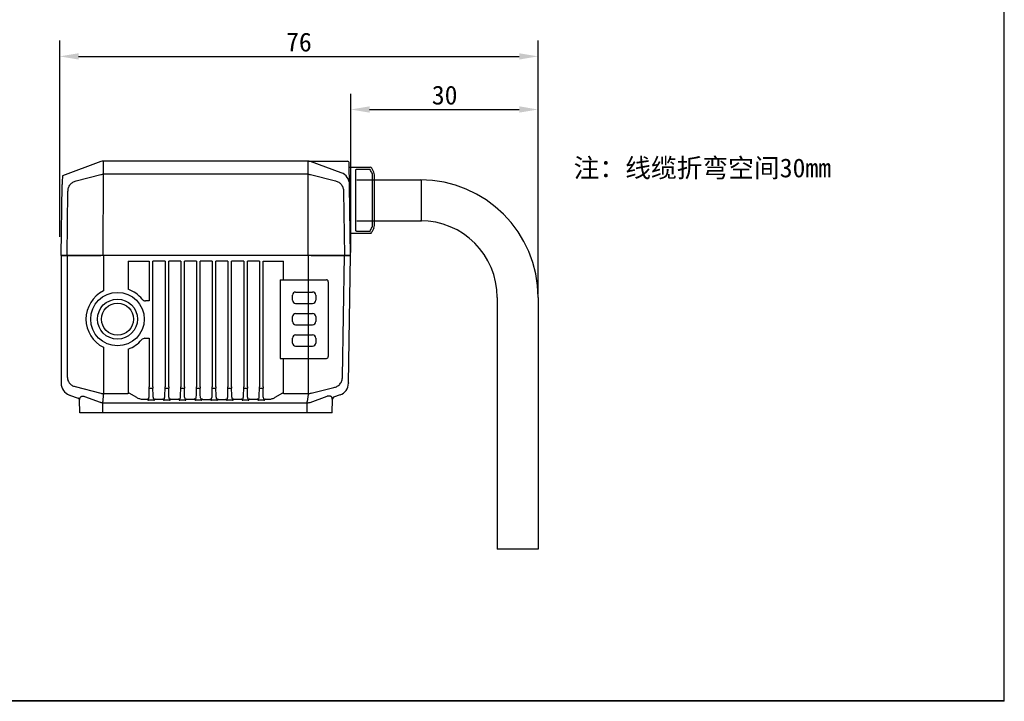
# Model space of a CAD drawing. Header units: millimetres. Extents: x 25 to 292, y 5 to 205.
# Tile 2 of 3: x 136 to 292, y 5 to 113. Entities that reach past the tile are written whole.
import ezdxf

# ---------------------------------------------------------------- set-up
doc = ezdxf.new("R2010")
doc.units = ezdxf.units.MM
doc.header["$LTSCALE"] = 16.335
doc.header["$PDMODE"] = 3
doc.header["$PDSIZE"] = 8
doc.layers.get('0').update_dxf_attribs({"linetype": 'CONTINUOUS'})
doc.layers.get('Defpoints').update_dxf_attribs({"linetype": 'CONTINUOUS'})
for name, color, linetype in [('00_COMPONENTS', 7, 'CONTINUOUS'), ('20_ALL_FEATURES', 7, 'CONTINUOUS'), ('50_ALL_DETAILS', 7, 'CONTINUOUS'), ('51__DRAFT_DIMS', 7, 'CONTINUOUS')]:
    doc.layers.add(name, color=color, linetype=linetype)
doc.styles.get("Standard").update_dxf_attribs({"font": 'simfang.ttf'})
doc.dimstyles.new('DIMSTYLE_1', dxfattribs={"dimtxt": 3, "dimasz": 3, "dimexe": 2.5, "dimexo": 0.5, "dimgap": 0.75, "dimtad": 1, "dimdsep": 46, "dimtxsty": 'STANDARD', "dimblk": '_FILLED', "dimblk1": '_FILLED', "dimblk2": '_FILLED', "dimcen": 0.09, "dimclrt": 256, "dimazin": 2, "dimtp": 0.3, "dimtm": 0.3, "dimtfac": 1, "dimtofl": 0, "dimtmove": 0, "dimatfit": 3, "dimldrblk": '_FILLED', "dimfxl": 1, "dimtolj": 1, "dimarcsym": 0})
doc.dimstyles.new('DIMSTYLE_2', dxfattribs={"dimtxt": 3, "dimasz": 3, "dimexe": 2.5, "dimexo": 0.5, "dimgap": 0.75, "dimtad": 1, "dimdsep": 46, "dimtxsty": 'STANDARD', "dimblk": '_FILLED', "dimblk1": '_FILLED', "dimblk2": '_FILLED', "dimcen": 0.09, "dimclrt": 256, "dimazin": 2, "dimtp": 0.2, "dimtm": 0.2, "dimtfac": 1, "dimtofl": 0, "dimtmove": 0, "dimatfit": 3, "dimldrblk": '_FILLED', "dimfxl": 1, "dimtolj": 1, "dimarcsym": 0})

# ---------------------------------------------------------------- blocks, each defined once
blk = doc.blocks.new('_FILLED')
at = {"color": 0, "linetype": 'ByBlock'}
blk.add_solid([(0, 0), (-1, 0.167), (-1, -0.167)], dxfattribs=at)
blk = doc.blocks.new('*D97')
at = {"layer": '51__DRAFT_DIMS', "color": 0, "lineweight": -2}
for p, q in [((188.16, 76.34), (188.16, 101.56)), ((217.94, 69.69), (217.94, 101.56)), ((191.16, 99.06), (214.94, 99.06))]:
    blk.add_line(p, q, dxfattribs=at)
at = {"layer": 'Defpoints', "color": 0}
for p in [(217.94, 99.06), (188.16, 75.84), (217.94, 69.19)]:
    blk.add_point(p, dxfattribs=at)
at = {"layer": '51__DRAFT_DIMS', "color": 0, "linetype": 'ByBlock', "lineweight": -2, "xscale": 3, "yscale": 3, "zscale": 3, "rotation": 180}
blk.add_blockref('_FILLED', (188.16, 99.06), dxfattribs=at)
at = {"layer": '51__DRAFT_DIMS', "color": 0, "linetype": 'ByBlock', "lineweight": -2, "xscale": 3, "yscale": 3, "zscale": 3}
blk.add_blockref('_FILLED', (217.94, 99.06), dxfattribs=at)
at = {"layer": '51__DRAFT_DIMS', "insert": (203.09, 102.85), "char_height": 3, "attachment_point": 2}
blk.add_mtext('\\A1;\\A1;30', dxfattribs=at)
blk = doc.blocks.new('*D98')
at = {"layer": '51__DRAFT_DIMS', "color": 0, "lineweight": -2}
for p, q in [((141.94, 78.84), (141.94, 110)), ((217.94, 69.69), (217.94, 110)), ((144.94, 107.5), (214.94, 107.5))]:
    blk.add_line(p, q, dxfattribs=at)
at = {"layer": 'Defpoints', "color": 0}
for p in [(217.94, 107.5), (141.94, 78.34), (217.94, 69.19)]:
    blk.add_point(p, dxfattribs=at)
at = {"layer": '51__DRAFT_DIMS', "color": 0, "linetype": 'ByBlock', "lineweight": -2, "xscale": 3, "yscale": 3, "zscale": 3, "rotation": 180}
blk.add_blockref('_FILLED', (141.94, 107.5), dxfattribs=at)
at = {"layer": '51__DRAFT_DIMS', "color": 0, "linetype": 'ByBlock', "lineweight": -2, "xscale": 3, "yscale": 3, "zscale": 3}
blk.add_blockref('_FILLED', (217.94, 107.5), dxfattribs=at)
at = {"layer": '51__DRAFT_DIMS', "insert": (179.94, 111.28), "char_height": 3, "attachment_point": 2}
blk.add_mtext('\\A1;76', dxfattribs=at)

msp = doc.modelspace()

# ---------------------------------------------------------------- linework, layer by layer
at = {"color": 7}
for p, q in [((292.006, 5), (292.006, 205)), ((291.94, 29.131), (291.94, 5.131)), ((292.006, 5), (25, 5)), ((111.94, 5.131), (291.94, 5.131))]:
    msp.add_line(p, q, dxfattribs=at)
at = {"layer": '00_COMPONENTS'}
for p, q in [((187.938, 89.886), (191.253, 89.886)), ((188.938, 89.412), (188.938, 79.859)), ((191.253, 89.536), (189.238, 89.536)), ((191.832, 89.097), (191.521, 89.72)), ((191.638, 80.496), (191.638, 88.775)), ((191.938, 80.622), (191.938, 88.649)), ((191.832, 80.174), (191.521, 79.551)), ((188.157, 79.386), (191.253, 79.386)), ((189.238, 79.735), (191.253, 79.735)), ((142.18, 75.838), (143.032, 75.837)), ((143.124, 75.842), (148.456, 75.842)), ((148.879, 75.842), (148.879, 70.218)), ((181.435, 75.842), (148.879, 75.842)), ((181.435, 71.992), (181.435, 75.842)), ((181.858, 75.842), (187.19, 75.842)), ((188.134, 75.842), (187.282, 75.845)), ((188.134, 75.842), (188.157, 75.842)), ((152.827, 74.966), (152.827, 70.49)), ((152.827, 74.966), (152.854, 74.939)), ((152.827, 74.966), (156.168, 74.966)), ((156.168, 74.966), (156.168, 68.651)), ((158.668, 74.966), (156.747, 74.966)), ((161.168, 74.966), (159.247, 74.966)), ((163.668, 74.966), (161.747, 74.966)), ((166.168, 74.966), (164.247, 74.966)), ((168.668, 74.966), (166.747, 74.966)), ((171.168, 74.966), (169.247, 74.966)), ((173.668, 74.966), (171.747, 74.966)), ((174.247, 74.966), (177.487, 74.966)), ((177.487, 71.992), (177.487, 74.966)), ((176.97, 71.992), (184.307, 71.992)), ((181.437, 70.042), (181.435, 71.992)), ((178.907, 68.742), (178.907, 69.542)), ((179.407, 70.042), (182.107, 70.042)), ((181.433, 68.242), (181.433, 70.042)), ((182.607, 69.542), (182.607, 68.742)), ((156.168, 68.651), (155.583, 68.651)), ((179.407, 68.242), (182.107, 68.242)), ((181.437, 66.642), (181.437, 68.242)), ((179.407, 66.642), (182.107, 66.642))]:
    msp.add_line(p, q, dxfattribs=at)
at = {"layer": '00_COMPONENTS', "color": 7}
for p, q in [((191.938, 87.886), (199.238, 87.886)), ((191.938, 81.386), (199.238, 81.386)), ((142.157, 75.842), (142.157, 55.562)), ((143.124, 75.842), (143.124, 56.692)), ((186.853, 56.547), (187.19, 75.842)), ((187.803, 55.574), (188.157, 75.842)), ((156.747, 54.979), (156.747, 74.966)), ((158.668, 74.966), (158.668, 54.979)), ((159.247, 54.979), (159.247, 74.966)), ((161.168, 74.966), (161.168, 54.979)), ((161.747, 54.979), (161.747, 74.966)), ((163.668, 74.966), (163.668, 54.979)), ((164.247, 54.979), (164.247, 74.966)), ((166.168, 74.966), (166.168, 54.979)), ((166.747, 54.979), (166.747, 74.966)), ((168.668, 74.966), (168.668, 54.979)), ((169.247, 54.979), (169.247, 74.966)), ((171.168, 74.966), (171.168, 54.979)), ((171.747, 54.979), (171.747, 74.966)), ((173.668, 74.966), (173.668, 54.979)), ((174.247, 54.979), (174.247, 74.966)), ((176.97, 71.992), (176.97, 59.492)), ((184.607, 71.692), (184.607, 59.792)), ((211.438, 69.186), (211.438, 29.186)), ((217.938, 69.186), (217.938, 29.186)), ((178.907, 65.342), (178.907, 66.142)), ((181.433, 64.842), (181.433, 66.642)), ((182.607, 66.142), (182.607, 65.342)), ((179.407, 64.842), (182.107, 64.842)), ((181.437, 63.242), (181.437, 64.842)), ((155.474, 62.701), (156.168, 62.701)), ((156.168, 62.701), (156.168, 54.979)), ((178.907, 61.942), (178.907, 62.742)), ((179.407, 63.242), (182.107, 63.242)), ((181.433, 61.442), (181.433, 63.242)), ((182.607, 62.742), (182.607, 61.942)), ((148.879, 61.266), (148.879, 53.783)), ((179.407, 61.442), (182.107, 61.442)), ((181.435, 53.783), (181.437, 61.442)), ((152.827, 60.994), (152.827, 53.935)), ((176.97, 59.492), (184.307, 59.492)), ((177.487, 53.935), (177.487, 59.492)), ((142.157, 55.632), (142.157, 55.562)), ((144.361, 55.026), (148.456, 53.967)), ((156.146, 53.581), (156.167, 54.757)), ((156.167, 54.757), (156.748, 54.757)), ((156.768, 53.581), (156.748, 54.757)), ((158.646, 53.581), (158.667, 54.757)), ((158.667, 54.757), (159.248, 54.757)), ((159.268, 53.581), (159.248, 54.757)), ((161.146, 53.581), (161.167, 54.757)), ((161.167, 54.757), (161.748, 54.757)), ((161.768, 53.581), (161.748, 54.757)), ((163.646, 53.581), (163.667, 54.757)), ((163.667, 54.757), (164.248, 54.757)), ((164.268, 53.581), (164.248, 54.757)), ((166.146, 53.581), (166.167, 54.757)), ((166.167, 54.757), (166.748, 54.757)), ((166.768, 53.581), (166.748, 54.757)), ((168.646, 53.581), (168.667, 54.757)), ((168.667, 54.757), (169.248, 54.757)), ((169.268, 53.581), (169.248, 54.757)), ((171.146, 53.581), (171.167, 54.757)), ((171.167, 54.757), (171.748, 54.757)), ((171.768, 53.581), (171.748, 54.757)), ((173.646, 53.581), (173.667, 54.757)), ((173.667, 54.757), (174.248, 54.757)), ((174.268, 53.581), (174.248, 54.757)), ((181.858, 53.971), (185.492, 54.867)), ((187.804, 55.634), (187.803, 55.539)), ((143.473, 53.682), (144.874, 53.173)), ((145.868, 53.443), (148.342, 52.554)), ((148.86, 53.783), (148.789, 52.658)), ((148.879, 53.925), (152.776, 53.925)), ((154.196, 53.269), (152.976, 53.966)), ((177.338, 53.966), (176.118, 53.269)), ((177.538, 53.925), (181.435, 53.925)), ((181.302, 52.657), (181.448, 53.783)), ((181.435, 53.925), (181.452, 53.925)), ((181.717, 52.518), (184.415, 53.494)), ((186.487, 53.694), (185.443, 53.314)), ((145.071, 52.896), (145.085, 52.89)), ((145.107, 50.842), (145.071, 52.896)), ((148.776, 50.842), (148.776, 52.451)), ((148.776, 52.451), (181.255, 52.451)), ((155.747, 52.966), (155.188, 52.966)), ((156.888, 52.84), (156.027, 52.84)), ((158.247, 52.966), (157.168, 52.966)), ((159.388, 52.84), (158.527, 52.84)), ((160.747, 52.966), (159.668, 52.966)), ((161.888, 52.84), (161.027, 52.84)), ((163.247, 52.966), (162.168, 52.966)), ((164.388, 52.84), (163.527, 52.84)), ((164.668, 52.966), (165.747, 52.966)), ((166.888, 52.84), (166.026, 52.84)), ((167.168, 52.966), (168.247, 52.966)), ((169.388, 52.84), (168.526, 52.84)), ((170.747, 52.966), (169.668, 52.966)), ((171.888, 52.84), (171.027, 52.84)), ((173.247, 52.966), (172.168, 52.966)), ((174.388, 52.84), (173.527, 52.84)), ((175.126, 52.966), (174.668, 52.966)), ((181.255, 50.842), (181.255, 52.658)), ((185.207, 50.842), (185.245, 53.038)), ((185.207, 50.842), (145.107, 50.842)), ((217.938, 29.186), (211.438, 29.186))]:
    msp.add_line(p, q, dxfattribs=at)
for radius in [4.25, 3.18, 2.532]:
    msp.add_circle((151.107, 65.742), radius, dxfattribs=at)
at = {"layer": '00_COMPONENTS'}
for centre, radius, start, end in [((191.253, 89.586), 0.3, 26.56505, 90), ((189.138, 85.937), 3.841, 50.82918, 50.97212), ((190.938, 88.65), 1, 0, 26.56505), ((189.136, 83.336), 3.843, 309.02791, 309.17087), ((190.938, 80.622), 1, 333.43495, 0), ((191.253, 79.686), 0.3, 270, 333.43495), ((187.957, 77.592), 0.2, 332.36695, 0), ((148.668, -85.446), 161.288, 89.92493, 90.07507), ((181.647, -85.446), 161.288, 89.92493, 90.07507), ((184.307, 71.692), 0.3, 0, 90), ((151.107, 65.742), 5.05, 38.88459, 70.08294), ((155.583, 69.351), 0.7, 218.88459, 270), ((179.407, 69.542), 0.5, 90, 180), ((182.107, 69.542), 0.5, 0, 90), ((179.407, 68.742), 0.5, 180, 270), ((182.107, 68.742), 0.5, 270, 0), ((179.407, 66.142), 0.5, 90, 180), ((182.107, 66.142), 0.5, 0, 90)]:
    msp.add_arc(centre, radius, start, end, dxfattribs=at)
at = {"layer": '00_COMPONENTS', "color": 7}
for centre, radius, start, end in [((199.238, 69.186), 18.7, 0, 90), ((199.238, 69.186), 12.2, 0, 90), ((151.107, 65.742), 5, 116.46564, 243.53436), ((179.407, 65.342), 0.5, 180, 270), ((182.107, 65.342), 0.5, 270, 0), ((155.474, 62.001), 0.7, 90, 139.42075), ((179.407, 62.742), 0.5, 90, 180), ((182.107, 62.742), 0.5, 0, 90), ((151.107, 65.742), 5.05, 289.91706, 319.42075), ((179.407, 61.942), 0.5, 180, 270), ((182.107, 61.942), 0.5, 270, 0), ((184.307, 59.792), 0.3, 270, 0), ((144.157, 55.562), 2, 180, 250), ((135.105, 54.971), 21.063, 359.41685, 0.02083), ((177.808, 54.971), 21.061, 179.97915, 180.58317), ((137.605, 54.971), 21.063, 359.41685, 0.02083), ((180.308, 54.971), 21.061, 179.97915, 180.58317), ((140.105, 54.971), 21.063, 359.41685, 0.02083), ((182.808, 54.971), 21.061, 179.97915, 180.58317), ((142.605, 54.971), 21.063, 359.41685, 0.02083), ((185.308, 54.971), 21.061, 179.97915, 180.58317), ((145.105, 54.971), 21.063, 359.41685, 0.02083), ((187.808, 54.971), 21.061, 179.97915, 180.58317), ((147.605, 54.971), 21.063, 359.41685, 0.02083), ((190.308, 54.971), 21.061, 179.97915, 180.58317), ((150.105, 54.971), 21.063, 359.41685, 0.02083), ((192.808, 54.971), 21.061, 179.97915, 180.58317), ((152.605, 54.971), 21.063, 359.41685, 0.02083), ((195.308, 54.971), 21.061, 179.97915, 180.58317), ((185.803, 55.574), 2, 290, 359), ((148.259, 53.015), 0.972, 76.80048, 78.30296), ((148.879, 52.675), 1.25, 89.99999, 91.069), ((148.879, 52.983), 0.8, 90.00002, 91.33618), ((182.077, 52.864), 1.129, 101.17418, 103.45639), ((185.545, 53.032), 0.3, 110, 179), ((144.771, 52.891), 0.3, 1, 70), ((144.679, 52.84), 0.409, 6.95742, 8.04775), ((147.924, 51.617), 1.026, 64.71481, 65.91944), ((181.255, 51.481), 0.97, 87.76141, 89.99974), ((181.472, 53.195), 0.72, 284.91515, 289.89975)]:
    msp.add_arc(centre, radius, start, end, dxfattribs=at)
at = {"layer": '00_COMPONENTS'}
for points, knots in [([(188.988, 89.49), (188.973, 89.481), (188.947, 89.46), (188.938, 89.427), (188.938, 89.412)], [0, 0, 0, 0, 0.5352661, 1, 1, 1, 1]), ([(189.051, 89.515), (189.045, 89.514), (189.023, 89.507), (189.002, 89.498), (188.988, 89.49)], [0, 0, 0, 0, 0.2747331, 1, 1, 1, 1]), ([(189.238, 89.536), (189.204, 89.537), (189.155, 89.538), (189.093, 89.532), (189.063, 89.523), (189.051, 89.515)], [0, 0, 0, 0, 0.5282788, 0.7734537, 1, 1, 1, 1]), ([(191.638, 88.775), (191.638, 88.787), (191.636, 88.812), (191.617, 88.863), (191.587, 88.896), (191.564, 88.915)], [0, 0, 0, 0, 0.211084, 0.4583799, 1, 1, 1, 1]), ([(188.938, 79.859), (188.938, 79.844), (188.947, 79.812), (188.973, 79.79), (188.988, 79.781)], [0, 0, 0, 0, 0.4645196, 1, 1, 1, 1]), ([(188.988, 79.781), (188.992, 79.779), (189.012, 79.768), (189.034, 79.76), (189.051, 79.756)], [0, 0, 0, 0, 0.225918, 1, 1, 1, 1]), ([(191.564, 80.356), (191.587, 80.375), (191.617, 80.408), (191.636, 80.459), (191.638, 80.484), (191.638, 80.496)], [0, 0, 0, 0, 0.5412877, 0.7887856, 1, 1, 1, 1]), ([(189.051, 79.756), (189.077, 79.741), (189.142, 79.733), (189.204, 79.734), (189.238, 79.735)], [0, 0, 0, 0, 0.4702192, 1, 1, 1, 1]), ([(142.157, 75.842), (142.158, 75.841), (142.159, 75.84), (142.164, 75.84), (142.171, 75.839), (142.177, 75.838), (142.18, 75.838)], [0, 0, 0, 0, 0.0736839, 0.2651711, 0.5749896, 1, 1, 1, 1]), ([(143.124, 75.842), (143.115, 75.842), (143.097, 75.841), (143.072, 75.839), (143.051, 75.838), (143.038, 75.837), (143.032, 75.837)], [0, 0, 0, 0, 0.3048918, 0.5779512, 0.8117382, 1, 1, 1, 1]), ([(187.19, 75.842), (187.199, 75.842), (187.217, 75.843), (187.242, 75.844), (187.263, 75.844), (187.276, 75.845), (187.282, 75.845)], [0, 0, 0, 0, 0.30502, 0.5781437, 0.8118549, 1, 1, 1, 1])]:
    msp.add_open_spline(points, degree=3, knots=knots, dxfattribs=at)
for points in [[(191.557, 88.921), (191.455, 89.126), (191.354, 89.331), (191.253, 89.536)], [(191.253, 79.735), (191.354, 79.94), (191.455, 80.145), (191.557, 80.35)]]:
    msp.add_open_spline(points, degree=3, dxfattribs=at)
at = {"layer": '00_COMPONENTS', "color": 7}
for points, knots in [([(143.124, 56.692), (143.124, 56.497), (143.159, 56.203), (143.297, 55.841), (143.446, 55.596), (143.637, 55.39), (143.932, 55.173), (144.188, 55.071), (144.361, 55.026)], [0, 0, 0, 0, 0.2595599, 0.388144, 0.5148028, 0.6391246, 0.7611965, 1, 1, 1, 1]), ([(185.492, 54.867), (185.673, 54.912), (185.941, 55.012), (186.258, 55.223), (186.468, 55.426), (186.639, 55.67), (186.803, 56.038), (186.849, 56.344), (186.853, 56.547)], [0, 0, 0, 0, 0.2393999, 0.3613564, 0.4853665, 0.611686, 0.7401076, 1, 1, 1, 1]), ([(145.085, 52.89), (145.095, 52.985), (145.122, 53.124), (145.201, 53.293), (145.284, 53.4), (145.399, 53.481), (145.544, 53.518), (145.707, 53.504), (145.814, 53.467), (145.868, 53.443)], [0, 0, 0, 0, 0.2435114, 0.3596834, 0.4733697, 0.5883619, 0.7115129, 0.8488898, 1, 1, 1, 1]), ([(148.481, 53.961), (148.541, 53.947), (148.666, 53.928), (148.791, 53.923), (148.856, 53.924)], [0, 0, 0, 0, 0.4895902, 1, 1, 1, 1]), ([(152.976, 53.966), (152.965, 53.963), (152.915, 53.952), (152.866, 53.942), (152.827, 53.935)], [0, 0, 0, 0, 0.2355767, 1, 1, 1, 1]), ([(155.188, 52.966), (155.009, 52.966), (154.657, 53.021), (154.338, 53.176), (154.196, 53.269)], [0, 0, 0, 0, 0.5136942, 1, 1, 1, 1]), ([(155.931, 52.893), (155.974, 52.938), (156.04, 53.045), (156.121, 53.277), (156.144, 53.46), (156.146, 53.581)], [0, 0, 0, 0, 0.2545989, 0.5048741, 1, 1, 1, 1]), ([(156.983, 52.894), (156.94, 52.939), (156.874, 53.046), (156.793, 53.277), (156.77, 53.46), (156.768, 53.581)], [0, 0, 0, 0, 0.2545385, 0.5048198, 1, 1, 1, 1]), ([(158.431, 52.893), (158.474, 52.938), (158.54, 53.045), (158.621, 53.277), (158.644, 53.46), (158.646, 53.581)], [0, 0, 0, 0, 0.2545989, 0.5048741, 1, 1, 1, 1]), ([(159.483, 52.894), (159.44, 52.939), (159.374, 53.046), (159.293, 53.277), (159.27, 53.46), (159.268, 53.581)], [0, 0, 0, 0, 0.2545385, 0.5048198, 1, 1, 1, 1]), ([(160.931, 52.893), (160.974, 52.938), (161.04, 53.045), (161.121, 53.277), (161.144, 53.46), (161.146, 53.581)], [0, 0, 0, 0, 0.2545989, 0.5048741, 1, 1, 1, 1]), ([(161.983, 52.894), (161.94, 52.939), (161.874, 53.046), (161.793, 53.277), (161.77, 53.46), (161.768, 53.581)], [0, 0, 0, 0, 0.2545385, 0.5048198, 1, 1, 1, 1]), ([(163.431, 52.893), (163.474, 52.938), (163.54, 53.045), (163.621, 53.277), (163.644, 53.46), (163.646, 53.581)], [0, 0, 0, 0, 0.2545989, 0.5048741, 1, 1, 1, 1]), ([(164.483, 52.894), (164.44, 52.939), (164.374, 53.046), (164.293, 53.277), (164.27, 53.46), (164.268, 53.581)], [0, 0, 0, 0, 0.2545376, 0.504819, 1, 1, 1, 1]), ([(165.932, 52.894), (165.974, 52.939), (166.04, 53.046), (166.122, 53.277), (166.144, 53.46), (166.146, 53.581)], [0, 0, 0, 0, 0.2545832, 0.5048591, 1, 1, 1, 1]), ([(166.983, 52.894), (166.94, 52.939), (166.874, 53.046), (166.793, 53.277), (166.77, 53.46), (166.768, 53.581)], [0, 0, 0, 0, 0.2545376, 0.504819, 1, 1, 1, 1]), ([(168.432, 52.894), (168.474, 52.939), (168.54, 53.046), (168.622, 53.277), (168.644, 53.46), (168.646, 53.581)], [0, 0, 0, 0, 0.2545832, 0.5048591, 1, 1, 1, 1]), ([(169.483, 52.894), (169.44, 52.939), (169.374, 53.046), (169.293, 53.277), (169.27, 53.46), (169.268, 53.581)], [0, 0, 0, 0, 0.2545385, 0.5048198, 1, 1, 1, 1]), ([(170.931, 52.893), (170.974, 52.938), (171.04, 53.045), (171.121, 53.277), (171.144, 53.46), (171.146, 53.581)], [0, 0, 0, 0, 0.2545989, 0.5048741, 1, 1, 1, 1]), ([(171.983, 52.894), (171.94, 52.939), (171.874, 53.046), (171.793, 53.277), (171.77, 53.46), (171.768, 53.581)], [0, 0, 0, 0, 0.2545385, 0.5048198, 1, 1, 1, 1]), ([(173.431, 52.893), (173.474, 52.938), (173.54, 53.045), (173.621, 53.277), (173.644, 53.46), (173.646, 53.581)], [0, 0, 0, 0, 0.2545989, 0.5048741, 1, 1, 1, 1]), ([(174.483, 52.894), (174.44, 52.939), (174.374, 53.046), (174.293, 53.277), (174.27, 53.46), (174.268, 53.581)], [0, 0, 0, 0, 0.2545385, 0.5048198, 1, 1, 1, 1]), ([(176.118, 53.269), (175.976, 53.176), (175.657, 53.021), (175.306, 52.966), (175.126, 52.966)], [0, 0, 0, 0, 0.4863856, 1, 1, 1, 1]), ([(177.487, 53.935), (177.474, 53.938), (177.424, 53.947), (177.374, 53.957), (177.338, 53.966)], [0, 0, 0, 0, 0.2604147, 1, 1, 1, 1]), ([(181.452, 53.925), (181.483, 53.924), (181.604, 53.926), (181.726, 53.941), (181.814, 53.962)], [0, 0, 0, 0, 0.2561627, 1, 1, 1, 1]), ([(184.415, 53.494), (184.465, 53.517), (184.563, 53.553), (184.711, 53.579), (184.849, 53.571), (184.968, 53.528), (185.063, 53.456), (185.135, 53.364), (185.185, 53.259), (185.207, 53.183), (185.216, 53.144)], [0, 0, 0, 0, 0.1563251, 0.301442, 0.4325734, 0.5514348, 0.6631678, 0.7731417, 0.8848618, 1, 1, 1, 1]), ([(148.362, 52.545), (148.393, 52.53), (148.525, 52.477), (148.669, 52.453), (148.776, 52.451)], [0, 0, 0, 0, 0.2453246, 1, 1, 1, 1]), ([(148.776, 52.451), (148.777, 52.47), (148.782, 52.539), (148.785, 52.608), (148.789, 52.658)], [0, 0, 0, 0, 0.2760043, 1, 1, 1, 1]), ([(155.878, 53.089), (155.871, 53.075), (155.857, 53.047), (155.83, 53.009), (155.795, 52.977), (155.763, 52.966), (155.747, 52.966)], [0, 0, 0, 0, 0.2449084, 0.4921545, 0.7434291, 1, 1, 1, 1]), ([(155.878, 53.089), (155.885, 53.055), (155.905, 52.991), (155.924, 52.926), (155.932, 52.894)], [0, 0, 0, 0, 0.5101224, 1, 1, 1, 1]), ([(155.931, 52.893), (155.933, 52.884), (155.942, 52.866), (155.967, 52.849), (155.996, 52.841), (156.016, 52.84), (156.027, 52.84)], [0, 0, 0, 0, 0.2373671, 0.4843028, 0.7419897, 1, 1, 1, 1]), ([(156.888, 52.84), (156.898, 52.84), (156.918, 52.841), (156.948, 52.849), (156.973, 52.866), (156.981, 52.884), (156.983, 52.894)], [0, 0, 0, 0, 0.2581415, 0.5163433, 0.763287, 1, 1, 1, 1]), ([(156.983, 52.894), (156.989, 52.926), (157.009, 52.99), (157.029, 53.055), (157.037, 53.089)], [0, 0, 0, 0, 0.4899224, 1, 1, 1, 1]), ([(157.168, 52.966), (157.152, 52.966), (157.12, 52.977), (157.084, 53.009), (157.057, 53.047), (157.043, 53.075), (157.037, 53.089)], [0, 0, 0, 0, 0.2564127, 0.507727, 0.7550621, 1, 1, 1, 1]), ([(158.378, 53.089), (158.371, 53.075), (158.357, 53.047), (158.33, 53.009), (158.295, 52.977), (158.263, 52.966), (158.247, 52.966)], [0, 0, 0, 0, 0.2449084, 0.4921545, 0.7434291, 1, 1, 1, 1]), ([(158.378, 53.089), (158.385, 53.055), (158.405, 52.991), (158.424, 52.926), (158.432, 52.894)], [0, 0, 0, 0, 0.5101016, 1, 1, 1, 1]), ([(158.431, 52.893), (158.433, 52.884), (158.442, 52.866), (158.467, 52.849), (158.496, 52.841), (158.516, 52.84), (158.527, 52.84)], [0, 0, 0, 0, 0.2373671, 0.4843028, 0.7419897, 1, 1, 1, 1]), ([(159.388, 52.84), (159.398, 52.84), (159.418, 52.841), (159.448, 52.849), (159.473, 52.866), (159.481, 52.884), (159.483, 52.894)], [0, 0, 0, 0, 0.2581415, 0.5163433, 0.763287, 1, 1, 1, 1]), ([(159.483, 52.894), (159.489, 52.926), (159.509, 52.99), (159.529, 53.055), (159.537, 53.089)], [0, 0, 0, 0, 0.4899542, 1, 1, 1, 1]), ([(159.668, 52.966), (159.652, 52.966), (159.62, 52.977), (159.584, 53.009), (159.557, 53.047), (159.543, 53.075), (159.537, 53.089)], [0, 0, 0, 0, 0.2564127, 0.507727, 0.7550621, 1, 1, 1, 1]), ([(160.878, 53.089), (160.871, 53.075), (160.857, 53.047), (160.83, 53.009), (160.795, 52.977), (160.763, 52.966), (160.747, 52.966)], [0, 0, 0, 0, 0.2449084, 0.4921545, 0.7434291, 1, 1, 1, 1]), ([(160.878, 53.089), (160.885, 53.055), (160.905, 52.991), (160.924, 52.926), (160.932, 52.894)], [0, 0, 0, 0, 0.5101167, 1, 1, 1, 1]), ([(160.931, 52.893), (160.933, 52.884), (160.942, 52.866), (160.967, 52.849), (160.996, 52.841), (161.016, 52.84), (161.027, 52.84)], [0, 0, 0, 0, 0.2373671, 0.4843028, 0.7419897, 1, 1, 1, 1]), ([(161.888, 52.84), (161.898, 52.84), (161.918, 52.841), (161.948, 52.849), (161.973, 52.866), (161.981, 52.884), (161.983, 52.894)], [0, 0, 0, 0, 0.2581415, 0.5163433, 0.763287, 1, 1, 1, 1]), ([(161.983, 52.894), (161.989, 52.926), (162.009, 52.99), (162.029, 53.055), (162.037, 53.089)], [0, 0, 0, 0, 0.4899477, 1, 1, 1, 1]), ([(162.168, 52.966), (162.152, 52.966), (162.12, 52.977), (162.084, 53.009), (162.057, 53.047), (162.043, 53.075), (162.037, 53.089)], [0, 0, 0, 0, 0.2564127, 0.507727, 0.7550621, 1, 1, 1, 1]), ([(163.378, 53.089), (163.371, 53.075), (163.357, 53.047), (163.33, 53.009), (163.295, 52.977), (163.263, 52.966), (163.247, 52.966)], [0, 0, 0, 0, 0.2449084, 0.4921545, 0.7434291, 1, 1, 1, 1]), ([(163.378, 53.089), (163.385, 53.055), (163.405, 52.991), (163.424, 52.926), (163.432, 52.894)], [0, 0, 0, 0, 0.5101214, 1, 1, 1, 1]), ([(163.431, 52.893), (163.433, 52.884), (163.442, 52.866), (163.467, 52.849), (163.496, 52.841), (163.516, 52.84), (163.527, 52.84)], [0, 0, 0, 0, 0.2373671, 0.4843028, 0.7419897, 1, 1, 1, 1]), ([(164.388, 52.84), (164.398, 52.84), (164.418, 52.841), (164.448, 52.849), (164.473, 52.866), (164.481, 52.885), (164.483, 52.894)], [0, 0, 0, 0, 0.2581069, 0.5163061, 0.7630749, 1, 1, 1, 1]), ([(164.483, 52.894), (164.489, 52.926), (164.509, 52.99), (164.529, 53.055), (164.537, 53.089)], [0, 0, 0, 0, 0.4899503, 1, 1, 1, 1]), ([(164.537, 53.089), (164.543, 53.075), (164.557, 53.047), (164.585, 53.009), (164.62, 52.977), (164.652, 52.966), (164.668, 52.966)], [0, 0, 0, 0, 0.2454102, 0.4929603, 0.7442275, 1, 1, 1, 1]), ([(165.747, 52.966), (165.763, 52.966), (165.794, 52.977), (165.83, 53.009), (165.857, 53.047), (165.871, 53.075), (165.878, 53.089)], [0, 0, 0, 0, 0.2557209, 0.5070005, 0.7545667, 1, 1, 1, 1]), ([(165.878, 53.089), (165.885, 53.055), (165.905, 52.99), (165.925, 52.926), (165.932, 52.894)], [0, 0, 0, 0, 0.5100735, 1, 1, 1, 1]), ([(165.932, 52.894), (165.934, 52.885), (165.941, 52.866), (165.966, 52.849), (165.996, 52.841), (166.016, 52.84), (166.026, 52.84)], [0, 0, 0, 0, 0.2359132, 0.4842193, 0.7409679, 1, 1, 1, 1]), ([(166.888, 52.84), (166.898, 52.84), (166.918, 52.841), (166.948, 52.849), (166.973, 52.866), (166.981, 52.885), (166.983, 52.894)], [0, 0, 0, 0, 0.2581069, 0.5163061, 0.7630749, 1, 1, 1, 1]), ([(166.983, 52.894), (166.989, 52.926), (167.009, 52.99), (167.029, 53.055), (167.037, 53.089)], [0, 0, 0, 0, 0.4899423, 1, 1, 1, 1]), ([(167.037, 53.089), (167.043, 53.075), (167.057, 53.047), (167.085, 53.009), (167.12, 52.977), (167.152, 52.966), (167.168, 52.966)], [0, 0, 0, 0, 0.2454102, 0.4929603, 0.7442275, 1, 1, 1, 1]), ([(168.247, 52.966), (168.263, 52.966), (168.294, 52.977), (168.33, 53.009), (168.357, 53.047), (168.371, 53.075), (168.378, 53.089)], [0, 0, 0, 0, 0.2557209, 0.5070005, 0.7545667, 1, 1, 1, 1]), ([(168.378, 53.089), (168.385, 53.055), (168.405, 52.99), (168.425, 52.926), (168.432, 52.894)], [0, 0, 0, 0, 0.5100824, 1, 1, 1, 1]), ([(168.432, 52.894), (168.434, 52.885), (168.441, 52.866), (168.466, 52.849), (168.496, 52.841), (168.516, 52.84), (168.526, 52.84)], [0, 0, 0, 0, 0.2359132, 0.4842193, 0.7409679, 1, 1, 1, 1]), ([(169.388, 52.84), (169.398, 52.84), (169.418, 52.841), (169.448, 52.849), (169.473, 52.866), (169.481, 52.884), (169.483, 52.894)], [0, 0, 0, 0, 0.2581415, 0.5163433, 0.763287, 1, 1, 1, 1]), ([(169.483, 52.894), (169.489, 52.926), (169.509, 52.99), (169.529, 53.055), (169.537, 53.089)], [0, 0, 0, 0, 0.4899331, 1, 1, 1, 1]), ([(169.668, 52.966), (169.652, 52.966), (169.62, 52.977), (169.584, 53.009), (169.557, 53.047), (169.543, 53.075), (169.537, 53.089)], [0, 0, 0, 0, 0.2564127, 0.507727, 0.7550621, 1, 1, 1, 1]), ([(170.878, 53.089), (170.871, 53.075), (170.857, 53.047), (170.83, 53.009), (170.795, 52.977), (170.763, 52.966), (170.747, 52.966)], [0, 0, 0, 0, 0.2449084, 0.4921545, 0.7434291, 1, 1, 1, 1]), ([(170.878, 53.089), (170.885, 53.055), (170.905, 52.991), (170.924, 52.926), (170.932, 52.894)], [0, 0, 0, 0, 0.5101221, 1, 1, 1, 1]), ([(170.931, 52.893), (170.933, 52.884), (170.942, 52.866), (170.967, 52.849), (170.996, 52.841), (171.016, 52.84), (171.027, 52.84)], [0, 0, 0, 0, 0.2373671, 0.4843028, 0.7419897, 1, 1, 1, 1]), ([(171.888, 52.84), (171.898, 52.84), (171.918, 52.841), (171.948, 52.849), (171.973, 52.866), (171.981, 52.884), (171.983, 52.894)], [0, 0, 0, 0, 0.2581415, 0.5163433, 0.763287, 1, 1, 1, 1]), ([(171.983, 52.894), (171.989, 52.926), (172.009, 52.99), (172.029, 53.055), (172.037, 53.089)], [0, 0, 0, 0, 0.4899316, 1, 1, 1, 1]), ([(172.168, 52.966), (172.152, 52.966), (172.12, 52.977), (172.084, 53.009), (172.057, 53.047), (172.043, 53.075), (172.037, 53.089)], [0, 0, 0, 0, 0.2564127, 0.507727, 0.7550621, 1, 1, 1, 1]), ([(173.378, 53.089), (173.371, 53.075), (173.357, 53.047), (173.33, 53.009), (173.295, 52.977), (173.263, 52.966), (173.247, 52.966)], [0, 0, 0, 0, 0.2449084, 0.4921545, 0.7434291, 1, 1, 1, 1]), ([(173.378, 53.089), (173.385, 53.055), (173.405, 52.991), (173.424, 52.926), (173.432, 52.894)], [0, 0, 0, 0, 0.510132, 1, 1, 1, 1]), ([(173.431, 52.893), (173.433, 52.884), (173.442, 52.866), (173.467, 52.849), (173.496, 52.841), (173.516, 52.84), (173.527, 52.84)], [0, 0, 0, 0, 0.2373671, 0.4843028, 0.7419897, 1, 1, 1, 1]), ([(174.388, 52.84), (174.398, 52.84), (174.418, 52.841), (174.448, 52.849), (174.473, 52.866), (174.481, 52.884), (174.483, 52.894)], [0, 0, 0, 0, 0.2581415, 0.5163433, 0.763287, 1, 1, 1, 1]), ([(174.483, 52.894), (174.489, 52.926), (174.509, 52.99), (174.529, 53.055), (174.537, 53.089)], [0, 0, 0, 0, 0.4899247, 1, 1, 1, 1]), ([(174.668, 52.966), (174.652, 52.966), (174.62, 52.977), (174.584, 53.009), (174.557, 53.047), (174.543, 53.075), (174.537, 53.089)], [0, 0, 0, 0, 0.2564127, 0.507727, 0.7550621, 1, 1, 1, 1]), ([(181.293, 52.45), (181.324, 52.449), (181.447, 52.449), (181.571, 52.471), (181.658, 52.499)], [0, 0, 0, 0, 0.2546622, 1, 1, 1, 1]), ([(185.245, 53.037), (185.245, 53.036), (185.244, 53.041), (185.243, 53.043), (185.24, 53.053), (185.235, 53.07), (185.226, 53.102), (185.219, 53.129), (185.216, 53.144)], [0, 0, 0, 0, 0.0112005, 0.0603348, 0.1403884, 0.2513063, 0.5698578, 1, 1, 1, 1])]:
    msp.add_open_spline(points, degree=3, knots=knots, dxfattribs=at)
for points in [[(143.468, 53.685), (143.47, 53.684), (143.471, 53.683), (143.473, 53.682)], [(152.827, 53.935), (152.812, 53.927), (152.794, 53.925), (152.776, 53.925)], [(177.538, 53.925), (177.52, 53.925), (177.502, 53.927), (177.487, 53.935)]]:
    msp.add_open_spline(points, degree=3, dxfattribs=at)
at = {"layer": '20_ALL_FEATURES'}
for p, q in [((148.482, 90.769), (142.363, 88.542)), ((148.878, 88.9), (148.882, 90.784)), ((181.376, 90.842), (148.892, 90.842)), ((181.388, 88.9), (181.386, 90.784)), ((181.516, 90.836), (187.629, 90.836)), ((186.661, 88.995), (181.787, 90.769)), ((188.134, 75.842), (187.929, 90.54)), ((187.938, 89.886), (188.934, 89.886)), ((142.363, 88.542), (142.337, 87.557)), ((144.521, 87.712), (148.473, 88.716)), ((148.856, 75.842), (148.896, 88.9)), ((148.873, 88.76), (148.896, 88.76)), ((181.372, 88.76), (148.896, 88.76)), ((181.396, 88.76), (181.372, 88.76)), ((181.412, 75.842), (181.396, 88.76)), ((181.795, 88.716), (185.748, 87.712)), ((142.157, 75.838), (142.314, 87.06)), ((142.314, 87.06), (142.316, 87.129)), ((142.316, 87.139), (142.316, 87.149)), ((142.316, 87.129), (142.316, 87.139)), ((143.102, 75.842), (143.244, 86.051)), ((187.024, 86.051), (187.167, 75.842)), ((188.085, 79.386), (188.934, 79.386)), ((143.009, 75.837), (142.157, 75.838)), ((148.433, 75.842), (143.102, 75.842)), ((181.412, 75.842), (148.856, 75.842)), ((187.167, 75.842), (181.835, 75.842)), ((187.259, 75.845), (188.111, 75.842)), ((188.111, 75.842), (188.134, 75.842))]:
    msp.add_line(p, q, dxfattribs=at)
at = {"layer": '20_ALL_FEATURES', "color": 7}
for p, q in [((189.134, 87.886), (199.434, 87.886)), ((199.434, 81.386), (199.434, 87.886)), ((189.134, 81.386), (199.434, 81.386))]:
    msp.add_line(p, q, dxfattribs=at)
at = {"layer": '20_ALL_FEATURES'}
for points in [[(181.513, 90.836), (181.498, 90.836), (181.486, 90.837)], [(142.337, 87.557), (142.337, 87.551), (142.336, 87.536), (142.334, 87.523)]]:
    msp.add_lwpolyline(points, dxfattribs=at)
for centre, radius, start, end in [((148.892, 89.642), 1.2, 90, 109.99999), ((181.376, 89.642), 1.2, 69.99995, 90), ((187.629, 90.536), 0.3, 0.80016, 89.97242), ((148.896, 89.699), 0.8, 268.71862, 270.00023), ((182.001, 89.726), 1.031, 256.57748, 258.45581), ((185.977, 87.116), 2, 0.8, 69.99997), ((144.23, 87.094), 1.914, 174.13474, 178.36269), ((147.735, 87.217), 5.41, 176.75778, 179.23171), ((148.645, -53.639), 129.481, 89.9065, 90.0935), ((181.624, -60.147), 135.989, 89.91097, 90.08903)]:
    msp.add_arc(centre, radius, start, end, dxfattribs=at)
for points in [[(148.524, 90.783), (148.526, 90.784), (148.527, 90.785), (148.529, 90.786)], [(181.744, 90.783), (181.743, 90.784), (181.741, 90.785), (181.739, 90.786)], [(186.653, 88.997), (186.651, 88.998), (186.65, 88.999), (186.648, 89)]]:
    msp.add_open_spline(points, degree=3, dxfattribs=at)
for points, knots in [([(148.882, 90.784), (148.883, 90.792), (148.885, 90.807), (148.887, 90.824), (148.889, 90.836), (148.891, 90.84), (148.892, 90.842), (148.892, 90.842)], [0, 0, 0, 0, 0.4187939, 0.7310153, 0.9249531, 0.9763668, 1, 1, 1, 1]), ([(181.386, 90.784), (181.385, 90.792), (181.383, 90.807), (181.381, 90.824), (181.379, 90.836), (181.378, 90.84), (181.377, 90.842), (181.376, 90.842)], [0, 0, 0, 0, 0.418795, 0.7310181, 0.9249563, 0.9763693, 1, 1, 1, 1]), ([(143.244, 86.051), (143.247, 86.247), (143.299, 86.638), (143.564, 87.161), (143.998, 87.532), (144.345, 87.667), (144.521, 87.712)], [0, 0, 0, 0, 0.2600928, 0.5141, 0.7597327, 1, 1, 1, 1]), ([(148.506, 88.724), (148.535, 88.731), (148.656, 88.754), (148.779, 88.762), (148.873, 88.76)], [0, 0, 0, 0, 0.2411793, 1, 1, 1, 1]), ([(181.396, 88.76), (181.395, 88.785), (181.394, 88.832), (181.391, 88.879), (181.388, 88.9)], [0, 0, 0, 0, 0.5417996, 1, 1, 1, 1]), ([(181.396, 88.76), (181.427, 88.761), (181.55, 88.76), (181.673, 88.745), (181.762, 88.724)], [0, 0, 0, 0, 0.25695, 1, 1, 1, 1]), ([(185.748, 87.712), (185.923, 87.667), (186.27, 87.532), (186.704, 87.161), (186.969, 86.638), (187.021, 86.247), (187.024, 86.051)], [0, 0, 0, 0, 0.2401956, 0.4858878, 0.7399436, 1, 1, 1, 1]), ([(142.157, 75.838), (142.154, 75.838), (142.148, 75.839), (142.141, 75.84), (142.137, 75.84), (142.134, 75.841), (142.134, 75.842)], [0, 0, 0, 0, 0.4249758, 0.7342973, 0.9244316, 1, 1, 1, 1]), ([(143.009, 75.837), (143.015, 75.837), (143.046, 75.839), (143.076, 75.841), (143.101, 75.842)], [0, 0, 0, 0, 0.1883807, 1, 1, 1, 1]), ([(187.259, 75.845), (187.253, 75.845), (187.223, 75.844), (187.192, 75.843), (187.167, 75.842)], [0, 0, 0, 0, 0.1881853, 1, 1, 1, 1])]:
    msp.add_open_spline(points, degree=3, knots=knots, dxfattribs=at)

# ---------------------------------------------------------------- texts
at = {"layer": '50_ALL_DETAILS', "color": 7, "insert": (223.588, 91.278), "char_height": 3, "width": 43.96875, "attachment_point": 1, "line_spacing_factor": 0.9}
msp.add_mtext('注：线缆折弯空间30mm', dxfattribs=at)

# ---------------------------------------------------------------- dimensions: what is measured, and where the dimension line sits
at = {"layer": '51__DRAFT_DIMS', "color": 7}
dim = msp.add_linear_dim(base=(217.938, 107.496), p1=(141.938, 78.336), p2=(217.938, 69.186), dimstyle='DIMSTYLE_2', dxfattribs=at)
dim.commit()
dim.dimension.update_dxf_attribs({"geometry": '*D98', "text_midpoint": (179.935, 107.496), "dimtype": 160})
dim = msp.add_linear_dim(base=(217.938, 99.062), p1=(188.157, 75.842), p2=(217.938, 69.186), text='\\A1;30', dimstyle='DIMSTYLE_1', override={"dimtxsty": 'STANDARD'}, dxfattribs=at)
dim.commit()
dim.dimension.update_dxf_attribs({"geometry": '*D97', "text_midpoint": (203.087, 99.062), "dimtype": 160})

doc.saveas('drawing.dxf')
